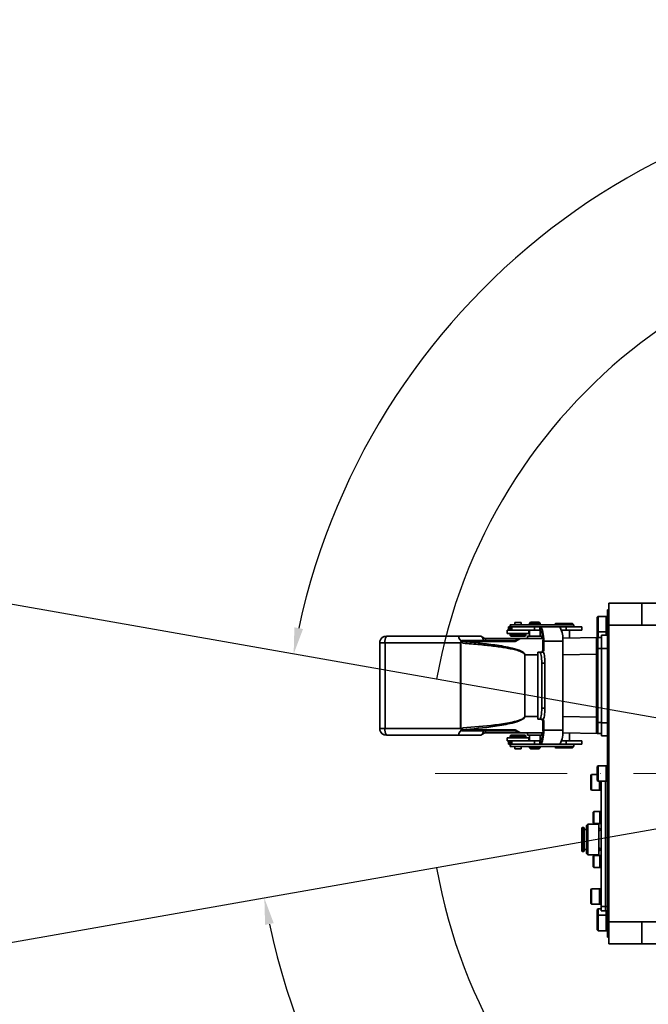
# Model space of a CAD drawing. Header units: millimetres. Extents: x -7686 to -856, y -458 to 6140.
# Tile 65 of 103: x -6401 to -6115, y 5233 to 5681. Entities that reach past the tile are written whole.
import ezdxf

# ---------------------------------------------------------------- set-up
doc = ezdxf.new("R2010")
doc.units = ezdxf.units.MM
doc.header["$LTSCALE"] = 5
doc.header["$PDSIZE"] = -1
doc.linetypes.add('ACAD_ISO10W100', pattern=[18, 12, -3, 0, -3])
doc.dimstyles.new('本体 安装', dxfattribs={"dimtxt": 24, "dimasz": 12, "dimexe": 7, "dimexo": 0.625, "dimtad": 1, "dimtoh": 1, "dimtxsty": 'Standard', "dimcen": 2.5, "dimclrd": 1, "dimclre": 1, "dimclrt": 4, "dimadec": 0, "dimazin": 0, "dimtfac": 1, "dimtmove": 0, "dimatfit": 3, "dimfxl": 1, "dimarcsym": 0})

# ---------------------------------------------------------------- blocks, each defined once
blk = doc.blocks.new('*D90')
at = {"color": 1, "linetype": 'Continuous', "lineweight": -2, "transparency": 16777216}
blk.add_arc((-5967.74, 5338.24), 313, 2.1968, 167.8032, dxfattribs=at)
at = {"color": 1, "linetype": 'Continuous', "transparency": 16777216}
for points in [[(-6271.71, 5403.98), (-6275.64, 5404.75), (-6275.98, 5392.59)], [(-5652.97, 5350.28), (-5656.97, 5350.2), (-5654.74, 5338.24)]]:
    blk.add_solid(points, dxfattribs=at)
at = {"layer": 'Defpoints', "color": 0, "linetype": 'Continuous', "transparency": 16777216}
for p in [(-5795.74, 5599.75), (-6875.73, 5498.34), (-6220.21, 5338.24), (-5967.74, 5338.24), (-5340.73, 5338.24)]:
    blk.add_point(p, dxfattribs=at)
at = {"color": 4, "linetype": 'Continuous', "lineweight": 20, "transparency": 16777216, "insert": (-5939.36, 5662.63), "char_height": 24, "attachment_point": 5, "rotation": 355}
blk.add_mtext('170°', dxfattribs=at)
blk = doc.blocks.new('*D91')
at = {"color": 1, "linetype": 'Continuous', "lineweight": -2, "transparency": 16777216}
blk.add_arc((-5967.74, 5338.24), 326.52, 192.1058, 357.8942, dxfattribs=at)
at = {"color": 1, "linetype": 'Continuous', "transparency": 16777216}
for points in [[(-5643.44, 5326.28), (-5639.44, 5326.2), (-5641.22, 5338.24)], [(-6288.96, 5269.38), (-6285.03, 5270.15), (-6289.3, 5281.54)]]:
    blk.add_solid(points, dxfattribs=at)
at = {"layer": 'Defpoints', "color": 0, "linetype": 'Continuous', "transparency": 16777216}
for p in [(-6220.21, 5338.24), (-5967.74, 5338.24), (-5340.73, 5338.24), (-6875.73, 5178.14), (-6097.07, 5038.42)]:
    blk.add_point(p, dxfattribs=at)
at = {"color": 4, "linetype": 'Continuous', "lineweight": 20, "transparency": 16777216, "insert": (-5940.38, 5025.54), "char_height": 24, "attachment_point": 5, "rotation": 5}
blk.add_mtext('170°', dxfattribs=at)
blk = doc.blocks.new('*D93')
at = {"color": 1, "linetype": 'ByBlock', "lineweight": -2, "transparency": 16777216}
for p, q in [((-5780.37, 5517.05), (-5771.69, 5525.34)), ((-5789.05, 5508.77), (-6146.42, 5167.71)), ((-6283.33, 5037.05), (-6155.1, 5159.42)), ((-6371.96, 5037.05), (-6283.33, 5037.05))]:
    blk.add_line(p, q, dxfattribs=at)
at = {"color": 1, "linetype": 'ByBlock', "transparency": 16777216}
for points in [[(-5781.75, 5518.5), (-5778.99, 5515.61), (-5789.05, 5508.77)], [(-6156.48, 5160.87), (-6153.72, 5157.98), (-6146.42, 5167.71)]]:
    blk.add_solid(points, dxfattribs=at)
at = {"layer": 'Defpoints', "color": 0, "linetype": 'ByBlock', "transparency": 16777216}
for p in [(-5789.05, 5508.77), (-6146.42, 5167.71)]:
    blk.add_point(p, dxfattribs=at)
at = {"color": 4, "linetype": 'ByBlock', "transparency": 16777216, "insert": (-6327.96, 5049.67), "char_height": 24, "attachment_point": 5}
blk.add_mtext('∅494', dxfattribs=at)

msp = doc.modelspace()

# ---------------------------------------------------------------- linework, layer by layer
at = {"color": 4, "linetype": 'ByBlock'}
for q in [(-6875.73, 5498.343), (-6875.73, 5178.136)]:
    msp.add_line((-5967.737, 5338.239), q, dxfattribs=at)
at = {"linetype": 'Continuous', "lineweight": 35}
for p, q in [((-6133.237, 5412.739), (-6132.737, 5412.739)), ((-6133.237, 5404.739), (-6133.237, 5412.739)), ((-6132.737, 5415.739), (-6117.737, 5415.739)), ((-6132.737, 5405.739), (-6132.737, 5415.739)), ((-6117.737, 5405.739), (-6117.737, 5415.739)), ((-6137.587, 5409.739), (-6137.937, 5409.389)), ((-6137.937, 5403.089), (-6137.937, 5409.389)), ((-6133.937, 5409.739), (-6137.587, 5409.739)), ((-6137.587, 5409.739), (-6137.587, 5402.739)), ((-6133.237, 5409.739), (-6133.937, 5409.739)), ((-6133.937, 5409.739), (-6133.937, 5402.739)), ((-6133.937, 5403.642), (-6133.937, 5409.739)), ((-6178.872, 5403.439), (-6178.872, 5401.939)), ((-6176.789, 5403.439), (-6178.872, 5403.439)), ((-6178.372, 5404.939), (-6178.372, 5403.439)), ((-6177.512, 5404.939), (-6178.372, 5404.939)), ((-6177.512, 5403.439), (-6177.512, 5404.939)), ((-6176.738, 5404.939), (-6177.512, 5404.939)), ((-6177.472, 5405.939), (-6177.472, 5405.932)), ((-6175.472, 5405.939), (-6177.472, 5405.939)), ((-6177.472, 5405.932), (-6177.472, 5404.939)), ((-6177.333, 5405.932), (-6177.472, 5405.932)), ((-6148.547, 5405.932), (-6177.333, 5405.932)), ((-6177.333, 5405.932), (-6177.333, 5404.939)), ((-6176.738, 5403.439), (-6176.789, 5403.439)), ((-6176.738, 5404.939), (-6176.738, 5403.439)), ((-6166.471, 5404.939), (-6176.738, 5404.939)), ((-6166.471, 5403.439), (-6176.738, 5403.439)), ((-6175.472, 5406.989), (-6175.472, 5405.932)), ((-6173.972, 5406.989), (-6175.472, 5406.989)), ((-6172.472, 5406.989), (-6173.972, 5406.989)), ((-6172.472, 5405.932), (-6172.472, 5406.989)), ((-6170.472, 5405.939), (-6172.472, 5405.939)), ((-6170.472, 5405.932), (-6170.472, 5405.939)), ((-6170.472, 5405.939), (-6169.596, 5405.939)), ((-6170.343, 5404.977), (-6170.343, 5404.939)), ((-6169.659, 5404.939), (-6169.659, 5404.977)), ((-6169.596, 5405.939), (-6168.787, 5405.939)), ((-6169.596, 5405.939), (-6169.596, 5405.932)), ((-6169.3, 5404.939), (-6169.3, 5404.977)), ((-6169.072, 5401.939), (-6169.072, 5403.439)), ((-6168.953, 5404.977), (-6168.953, 5404.939)), ((-6168.287, 5407.039), (-6168.787, 5406.539)), ((-6168.787, 5406.539), (-6168.787, 5405.932)), ((-6166.337, 5406.539), (-6168.787, 5406.539)), ((-6168.787, 5403.439), (-6168.787, 5400.739)), ((-6166.337, 5407.039), (-6168.287, 5407.039)), ((-6167.841, 5404.939), (-6167.841, 5404.977)), ((-6166.471, 5403.439), (-6166.471, 5404.939)), ((-6166.471, 5404.939), (-6163.994, 5404.939)), ((-6163.994, 5403.439), (-6166.471, 5403.439)), ((-6164.387, 5407.039), (-6166.337, 5407.039)), ((-6163.887, 5406.539), (-6166.337, 5406.539)), ((-6165.222, 5404.939), (-6165.222, 5404.977)), ((-6163.887, 5406.539), (-6164.387, 5407.039)), ((-6155.125, 5404.939), (-6163.994, 5404.939)), ((-6163.994, 5404.939), (-6163.994, 5403.439)), ((-6163.887, 5405.932), (-6163.887, 5406.539)), ((-6163.887, 5405.939), (-6157.537, 5405.939)), ((-6163.887, 5400.739), (-6163.887, 5403.426)), ((-6163.635, 5404.835), (-6163.704, 5403.359)), ((-6157.537, 5405.939), (-6157.537, 5405.932)), ((-6157.037, 5405.939), (-6157.537, 5405.939)), ((-6156.837, 5406.539), (-6157.037, 5406.339)), ((-6156.837, 5406.532), (-6157.037, 5406.332)), ((-6157.037, 5406.339), (-6157.037, 5406.333)), ((-6157.03, 5406.339), (-6157.037, 5406.339)), ((-6157.037, 5406.332), (-6157.037, 5405.932)), ((-6153.037, 5406.332), (-6157.037, 5406.332)), ((-6149.237, 5406.539), (-6156.837, 5406.539)), ((-6149.237, 5406.532), (-6156.837, 5406.532)), ((-6155.125, 5404.939), (-6152.017, 5404.939)), ((-6152.017, 5403.439), (-6154.167, 5403.439)), ((-6149.037, 5406.332), (-6153.037, 5406.332)), ((-6152.017, 5404.939), (-6152.017, 5403.439)), ((-6145.023, 5404.939), (-6152.017, 5404.939)), ((-6145.023, 5403.439), (-6152.017, 5403.439)), ((-6150.587, 5399.838), (-6150.587, 5403.439)), ((-6150.587, 5399.838), (-6150.587, 5403.439)), ((-6149.037, 5406.339), (-6149.237, 5406.539)), ((-6149.037, 5406.332), (-6149.237, 5406.532)), ((-6149.037, 5406.339), (-6149.044, 5406.339)), ((-6149.037, 5405.939), (-6149.037, 5406.339)), ((-6149.037, 5405.932), (-6149.037, 5406.332)), ((-6148.537, 5405.939), (-6149.037, 5405.939)), ((-6148.537, 5405.932), (-6148.547, 5405.932)), ((-6148.547, 5404.939), (-6148.547, 5405.932)), ((-6148.537, 5405.932), (-6148.537, 5405.939)), ((-6148.537, 5404.939), (-6148.537, 5405.932)), ((-6145.023, 5403.439), (-6145.023, 5404.939)), ((-6144.937, 5404.939), (-6145.023, 5404.939)), ((-6144.937, 5403.439), (-6145.023, 5403.439)), ((-6144.937, 5403.439), (-6144.937, 5404.939)), ((-6137.937, 5403.089), (-6137.587, 5402.739)), ((-6137.937, 5400.089), (-6137.937, 5403.089)), ((-6137.587, 5402.739), (-6133.937, 5402.739)), ((-6137.587, 5402.739), (-6137.587, 5400.065)), ((-6133.937, 5402.739), (-6133.937, 5403.642)), ((-6133.937, 5402.739), (-6133.237, 5402.739)), ((-6133.937, 5402.739), (-6133.937, 5401.139)), ((-6133.237, 5404.739), (-6133.237, 5271.739)), ((-6132.737, 5404.739), (-6133.237, 5404.739)), ((-6117.737, 5405.739), (-6132.737, 5405.739)), ((-6132.737, 5270.739), (-6132.737, 5405.739)), ((-6200.745, 5400.739), (-6233.837, 5400.739)), ((-6190.837, 5400.739), (-6200.745, 5400.739)), ((-6199.598, 5398.137), (-6199.734, 5398.304)), ((-6175.199, 5398.376), (-6199.647, 5398.376)), ((-6174.569, 5398.739), (-6199.553, 5398.739)), ((-6190.837, 5400.739), (-6190.042, 5400.28)), ((-6189.638, 5398.739), (-6190.042, 5400.28)), ((-6190.042, 5400.28), (-6189.105, 5399.739)), ((-6189.105, 5399.739), (-6188.908, 5399.739)), ((-6188.646, 5398.739), (-6188.908, 5399.739)), ((-6173.587, 5399.739), (-6188.908, 5399.739)), ((-6178.872, 5401.939), (-6173.972, 5401.939)), ((-6177.472, 5401.739), (-6177.472, 5401.039)), ((-6170.472, 5401.739), (-6177.472, 5401.739)), ((-6177.472, 5401.039), (-6177.172, 5400.739)), ((-6177.472, 5401.039), (-6170.472, 5401.039)), ((-6177.172, 5400.739), (-6170.772, 5400.739)), ((-6176.372, 5401.939), (-6176.372, 5401.739)), ((-6173.587, 5399.739), (-6175.319, 5398.739)), ((-6172.837, 5399.739), (-6175.199, 5398.376)), ((-6173.972, 5401.939), (-6169.072, 5401.939)), ((-6173.587, 5399.739), (-6172.837, 5399.739)), ((-6162.685, 5399.739), (-6172.837, 5399.739)), ((-6171.572, 5401.739), (-6171.572, 5401.939)), ((-6170.772, 5400.739), (-6170.472, 5401.039)), ((-6170.472, 5401.039), (-6170.472, 5401.739)), ((-6169.587, 5400.739), (-6169.587, 5399.739)), ((-6166.337, 5400.739), (-6169.587, 5400.739)), ((-6163.087, 5400.739), (-6166.337, 5400.739)), ((-6163.087, 5399.739), (-6163.087, 5400.739)), ((-6162.641, 5394.439), (-6162.641, 5398.439)), ((-6162.253, 5398.439), (-6162.253, 5394.439)), ((-6162.253, 5398.439), (-6153.559, 5398.439)), ((-6137.746, 5400.062), (-6153.596, 5399.785)), ((-6153.559, 5358.039), (-6153.559, 5398.439)), ((-6137.937, 5400.089), (-6137.907, 5400.059)), ((-6137.746, 5400.062), (-6136.037, 5400.092)), ((-6136.037, 5401.139), (-6133.237, 5401.139)), ((-6136.037, 5401.139), (-6136.037, 5395.139)), ((-6236.737, 5358.739), (-6236.737, 5397.739)), ((-6234.41, 5397.739), (-6236.737, 5397.739)), ((-6234.41, 5397.739), (-6200.105, 5397.739)), ((-6234.41, 5358.739), (-6234.41, 5397.739)), ((-6200.009, 5397.739), (-6200.105, 5397.739)), ((-6200.105, 5397.739), (-6200.105, 5358.739)), ((-6200.009, 5397.739), (-6200.009, 5358.739)), ((-6199.047, 5397.499), (-6199.598, 5398.137)), ((-6162.253, 5394.439), (-6162.641, 5394.439)), ((-6138.237, 5361.416), (-6138.237, 5395.063)), ((-6137.746, 5395.063), (-6136.037, 5395.093)), ((-6137.746, 5361.416), (-6137.746, 5395.063)), ((-6136.037, 5395.139), (-6133.237, 5395.139)), ((-6136.037, 5361.339), (-6136.037, 5395.139)), ((-6170.81, 5392.239), (-6170.905, 5392.239)), ((-6170.905, 5392.239), (-6170.904, 5364.239)), ((-6170.81, 5392.239), (-6170.81, 5364.239)), ((-6164.977, 5392.239), (-6170.81, 5392.239)), ((-6164.977, 5393.439), (-6164.977, 5363.039)), ((-6164.939, 5393.439), (-6164.977, 5393.439)), ((-6164.939, 5363.039), (-6164.939, 5393.439)), ((-6164.939, 5393.439), (-6164.056, 5393.439)), ((-6162.579, 5393.439), (-6164.056, 5393.439)), ((-6162.736, 5393.439), (-6162.736, 5393.573)), ((-6138.237, 5392.555), (-6153.559, 5392.287)), ((-6163.188, 5388.439), (-6163.188, 5368.039)), ((-6161.711, 5388.439), (-6163.188, 5388.439)), ((-6161.711, 5388.439), (-6161.711, 5368.039)), ((-6161.711, 5368.039), (-6163.188, 5368.039)), ((-6170.904, 5364.239), (-6170.81, 5364.239)), ((-6170.81, 5364.239), (-6164.977, 5364.239)), ((-6164.977, 5363.039), (-6164.939, 5363.039)), ((-6164.056, 5363.039), (-6164.939, 5363.039)), ((-6164.056, 5363.039), (-6162.579, 5363.039)), ((-6162.736, 5362.905), (-6162.736, 5363.039)), ((-6138.237, 5363.924), (-6153.559, 5364.192)), ((-6236.737, 5358.739), (-6236.737, 5357.971)), ((-6236.737, 5358.739), (-6234.41, 5358.739)), ((-6200.105, 5358.739), (-6234.41, 5358.739)), ((-6200.009, 5358.739), (-6200.105, 5358.739)), ((-6199.734, 5358.175), (-6199.598, 5358.341)), ((-6199.647, 5358.103), (-6175.199, 5358.103)), ((-6199.598, 5358.341), (-6199.047, 5358.98)), ((-6175.199, 5358.103), (-6172.837, 5356.739)), ((-6162.641, 5362.039), (-6162.253, 5362.039)), ((-6162.641, 5358.039), (-6162.641, 5362.039)), ((-6162.253, 5362.039), (-6162.253, 5358.039)), ((-6153.559, 5358.039), (-6162.253, 5358.039)), ((-6137.746, 5361.416), (-6136.037, 5361.386)), ((-6133.237, 5361.339), (-6136.037, 5361.339)), ((-6136.037, 5361.339), (-6136.037, 5355.339)), ((-6200.745, 5355.739), (-6233.837, 5355.739)), ((-6190.837, 5355.739), (-6200.745, 5355.739)), ((-6199.553, 5357.739), (-6174.569, 5357.739)), ((-6190.042, 5356.198), (-6190.837, 5355.739)), ((-6190.042, 5356.198), (-6189.638, 5357.739)), ((-6189.105, 5356.739), (-6190.042, 5356.198)), ((-6188.908, 5356.739), (-6189.105, 5356.739)), ((-6188.646, 5357.739), (-6188.908, 5356.739)), ((-6173.587, 5356.739), (-6188.908, 5356.739)), ((-6178.872, 5354.539), (-6178.872, 5353.039)), ((-6169.072, 5354.539), (-6178.872, 5354.539)), ((-6177.172, 5355.739), (-6177.472, 5355.439)), ((-6177.472, 5355.439), (-6177.472, 5354.739)), ((-6170.472, 5355.439), (-6177.472, 5355.439)), ((-6177.472, 5354.739), (-6170.472, 5354.739)), ((-6170.772, 5355.739), (-6177.172, 5355.739)), ((-6176.372, 5354.739), (-6176.372, 5354.539)), ((-6173.587, 5356.739), (-6175.319, 5357.739)), ((-6172.837, 5356.739), (-6173.587, 5356.739)), ((-6172.837, 5356.739), (-6162.685, 5356.739)), ((-6171.572, 5354.539), (-6171.572, 5354.739)), ((-6170.472, 5355.439), (-6170.772, 5355.739)), ((-6170.472, 5354.739), (-6170.472, 5355.439)), ((-6169.587, 5356.739), (-6169.587, 5355.739)), ((-6169.587, 5355.739), (-6163.087, 5355.739)), ((-6169.072, 5353.039), (-6169.072, 5354.539)), ((-6168.787, 5355.739), (-6168.787, 5353.039)), ((-6163.887, 5353.053), (-6163.887, 5355.739)), ((-6163.087, 5355.739), (-6163.087, 5356.739)), ((-6153.596, 5356.693), (-6137.746, 5356.417)), ((-6150.587, 5353.039), (-6150.587, 5356.641)), ((-6136.037, 5356.387), (-6137.746, 5356.417)), ((-6136.037, 5355.339), (-6133.237, 5355.339)), ((-6178.872, 5353.039), (-6176.789, 5353.039)), ((-6178.372, 5353.039), (-6178.372, 5351.539)), ((-6178.372, 5351.539), (-6177.512, 5351.539)), ((-6177.512, 5351.539), (-6177.512, 5353.039)), ((-6177.512, 5351.539), (-6176.738, 5351.539)), ((-6177.472, 5351.539), (-6177.472, 5350.539)), ((-6177.472, 5350.539), (-6177.333, 5350.539)), ((-6177.333, 5350.539), (-6177.333, 5351.539)), ((-6177.333, 5350.539), (-6148.547, 5350.539)), ((-6176.789, 5353.039), (-6176.738, 5353.039)), ((-6176.738, 5353.039), (-6176.738, 5351.539)), ((-6176.738, 5353.039), (-6166.471, 5353.039)), ((-6176.738, 5351.539), (-6166.471, 5351.539)), ((-6175.472, 5350.539), (-6175.472, 5349.489)), ((-6175.472, 5349.489), (-6172.472, 5349.489)), ((-6172.472, 5349.489), (-6172.472, 5350.539)), ((-6171.51, 5351.539), (-6171.51, 5351.502)), ((-6168.957, 5351.539), (-6168.957, 5351.502)), ((-6168.787, 5350.539), (-6168.787, 5349.939)), ((-6168.787, 5349.939), (-6168.287, 5349.439)), ((-6168.787, 5349.939), (-6163.887, 5349.939)), ((-6168.287, 5349.439), (-6164.387, 5349.439)), ((-6167.843, 5351.502), (-6167.843, 5351.539)), ((-6167.375, 5351.539), (-6167.375, 5351.502)), ((-6166.471, 5353.039), (-6163.994, 5353.039)), ((-6166.471, 5351.539), (-6166.471, 5353.039)), ((-6163.994, 5351.539), (-6166.471, 5351.539)), ((-6164.387, 5349.439), (-6163.887, 5349.939)), ((-6163.994, 5353.039), (-6163.994, 5351.539)), ((-6163.994, 5351.539), (-6155.125, 5351.539)), ((-6163.887, 5349.939), (-6163.887, 5350.539)), ((-6163.704, 5353.12), (-6163.635, 5351.644)), ((-6157.037, 5350.539), (-6157.037, 5350.139)), ((-6157.037, 5350.539), (-6157.037, 5350.146)), ((-6157.037, 5350.146), (-6157.037, 5350.146)), ((-6157.037, 5350.139), (-6156.837, 5349.939)), ((-6157.037, 5350.139), (-6149.037, 5350.139)), ((-6156.837, 5349.939), (-6149.237, 5349.939)), ((-6156.317, 5351.539), (-6156.317, 5351.502)), ((-6155.227, 5351.502), (-6155.227, 5351.539)), ((-6152.017, 5351.539), (-6155.125, 5351.539)), ((-6154.167, 5353.039), (-6152.017, 5353.039)), ((-6152.017, 5353.039), (-6152.017, 5351.539)), ((-6152.017, 5353.039), (-6145.023, 5353.039)), ((-6152.017, 5351.539), (-6145.023, 5351.539)), ((-6149.237, 5349.939), (-6149.037, 5350.139)), ((-6149.037, 5350.139), (-6149.037, 5350.539)), ((-6148.547, 5350.539), (-6148.547, 5351.539)), ((-6148.547, 5350.539), (-6148.537, 5350.539)), ((-6148.537, 5350.539), (-6148.537, 5351.539)), ((-6145.023, 5353.039), (-6145.023, 5351.539)), ((-6145.023, 5353.039), (-6144.937, 5353.039)), ((-6145.023, 5351.539), (-6144.937, 5351.539)), ((-6144.937, 5351.539), (-6144.937, 5353.039)), ((-6137.587, 5341.739), (-6137.937, 5341.389)), ((-6137.937, 5335.089), (-6137.937, 5341.389)), ((-6133.937, 5341.739), (-6137.587, 5341.739)), ((-6137.587, 5341.739), (-6137.587, 5334.739)), ((-6133.237, 5341.739), (-6133.937, 5341.739)), ((-6133.937, 5341.739), (-6133.937, 5334.739)), ((-6133.937, 5335.084), (-6133.937, 5341.739)), ((-6140.587, 5337.739), (-6140.937, 5337.389)), ((-6140.937, 5331.089), (-6140.937, 5337.389)), ((-6137.937, 5337.739), (-6140.587, 5337.739)), ((-6140.587, 5337.739), (-6140.587, 5330.739)), ((-6140.937, 5331.089), (-6140.587, 5330.739)), ((-6137.937, 5335.089), (-6137.587, 5334.739)), ((-6137.587, 5334.739), (-6133.937, 5334.739)), ((-6136.937, 5334.739), (-6136.937, 5330.739)), ((-6136.237, 5334.739), (-6136.237, 5277.739)), ((-6134.237, 5334.739), (-6134.237, 5277.739)), ((-6133.937, 5334.739), (-6133.937, 5335.084)), ((-6133.937, 5334.739), (-6133.237, 5334.739)), ((-6140.587, 5330.739), (-6136.937, 5330.739)), ((-6136.937, 5330.739), (-6136.237, 5330.739)), ((-6139.437, 5320.989), (-6139.737, 5320.689)), ((-6139.737, 5315.789), (-6139.737, 5320.689)), ((-6136.737, 5320.989), (-6139.437, 5320.989)), ((-6139.437, 5320.989), (-6139.437, 5315.489)), ((-6136.237, 5320.989), (-6136.737, 5320.989)), ((-6136.737, 5320.989), (-6136.737, 5315.489)), ((-6136.737, 5318.675), (-6136.737, 5320.989)), ((-6136.737, 5315.489), (-6136.737, 5318.675)), ((-6144.687, 5313.739), (-6144.887, 5313.539)), ((-6144.887, 5302.939), (-6144.887, 5313.539)), ((-6144.087, 5313.739), (-6144.687, 5313.739)), ((-6144.687, 5313.739), (-6144.687, 5302.739)), ((-6143.887, 5313.539), (-6144.087, 5313.739)), ((-6144.087, 5302.739), (-6144.087, 5313.739)), ((-6143.887, 5313.539), (-6143.887, 5302.939)), ((-6142.287, 5315.239), (-6142.887, 5314.639)), ((-6142.887, 5301.839), (-6142.887, 5314.639)), ((-6137.237, 5315.239), (-6142.287, 5315.239)), ((-6142.287, 5315.239), (-6142.287, 5301.239)), ((-6139.737, 5315.789), (-6139.437, 5315.489)), ((-6139.437, 5315.489), (-6136.737, 5315.489)), ((-6137.237, 5315.489), (-6137.237, 5313.358)), ((-6137.237, 5313.358), (-6136.237, 5312.858)), ((-6137.237, 5311.858), (-6137.237, 5313.358)), ((-6136.737, 5315.489), (-6136.237, 5315.489)), ((-6142.887, 5312.739), (-6143.887, 5312.739)), ((-6136.237, 5312.858), (-6137.237, 5311.858)), ((-6137.237, 5311.858), (-6137.237, 5304.621)), ((-6136.237, 5303.621), (-6137.237, 5304.621)), ((-6137.237, 5304.621), (-6137.237, 5303.121)), ((-6144.887, 5302.939), (-6144.687, 5302.739)), ((-6144.687, 5302.739), (-6144.087, 5302.739)), ((-6144.087, 5302.739), (-6143.887, 5302.939)), ((-6143.887, 5303.739), (-6142.887, 5303.739)), ((-6142.887, 5301.839), (-6142.287, 5301.239)), ((-6142.287, 5301.239), (-6137.237, 5301.239)), ((-6139.437, 5300.989), (-6139.737, 5300.689)), ((-6139.737, 5295.789), (-6139.737, 5300.689)), ((-6136.737, 5300.989), (-6139.437, 5300.989)), ((-6139.437, 5300.989), (-6139.437, 5295.489)), ((-6137.237, 5303.121), (-6136.237, 5303.621)), ((-6137.237, 5303.121), (-6137.237, 5300.989)), ((-6136.237, 5300.989), (-6136.737, 5300.989)), ((-6136.737, 5300.989), (-6136.737, 5295.489)), ((-6136.737, 5298.239), (-6136.737, 5300.989)), ((-6139.737, 5295.789), (-6139.437, 5295.489)), ((-6139.437, 5295.489), (-6136.737, 5295.489)), ((-6136.737, 5295.489), (-6136.737, 5298.239)), ((-6136.737, 5295.489), (-6136.237, 5295.489)), ((-6140.587, 5285.739), (-6140.937, 5285.389)), ((-6140.937, 5279.089), (-6140.937, 5285.389)), ((-6136.937, 5285.739), (-6140.587, 5285.739)), ((-6140.587, 5285.739), (-6140.587, 5278.739)), ((-6136.237, 5285.739), (-6136.937, 5285.739)), ((-6136.937, 5285.739), (-6136.937, 5278.739)), ((-6136.937, 5282.794), (-6136.937, 5285.739)), ((-6136.937, 5278.739), (-6136.937, 5282.794)), ((-6140.937, 5279.089), (-6140.587, 5278.739)), ((-6140.587, 5278.739), (-6136.937, 5278.739)), ((-6136.937, 5278.739), (-6136.237, 5278.739)), ((-6136.237, 5277.739), (-6134.237, 5277.739)), ((-6136.237, 5275.739), (-6136.237, 5277.739)), ((-6134.237, 5277.739), (-6134.237, 5275.739)), ((-6134.237, 5277.739), (-6133.237, 5277.739)), ((-6137.587, 5276.739), (-6137.937, 5276.389)), ((-6137.937, 5273.389), (-6137.937, 5276.389)), ((-6137.587, 5273.739), (-6137.937, 5273.389)), ((-6137.937, 5267.089), (-6137.937, 5273.389)), ((-6136.237, 5276.739), (-6137.587, 5276.739)), ((-6137.587, 5276.739), (-6137.587, 5273.739)), ((-6133.937, 5273.739), (-6137.587, 5273.739)), ((-6137.587, 5273.739), (-6137.587, 5266.739)), ((-6134.237, 5275.739), (-6136.237, 5275.739)), ((-6133.237, 5275.739), (-6134.237, 5275.739)), ((-6133.937, 5275.739), (-6133.937, 5273.739)), ((-6133.237, 5273.739), (-6133.937, 5273.739)), ((-6133.937, 5273.739), (-6133.937, 5266.739)), ((-6133.937, 5267.665), (-6133.937, 5273.739)), ((-6133.237, 5263.739), (-6133.237, 5271.739)), ((-6133.237, 5271.739), (-6132.737, 5271.739)), ((-6132.737, 5270.739), (-6117.737, 5270.739)), ((-6132.737, 5260.739), (-6132.737, 5270.739)), ((-6117.737, 5260.739), (-6117.737, 5270.739)), ((-6137.937, 5267.089), (-6137.587, 5266.739)), ((-6137.587, 5266.739), (-6133.937, 5266.739)), ((-6133.937, 5266.739), (-6133.937, 5267.665)), ((-6133.937, 5266.739), (-6133.237, 5266.739)), ((-6132.737, 5263.739), (-6133.237, 5263.739)), ((-6117.737, 5260.739), (-6132.737, 5260.739))]:
    msp.add_line(p, q, dxfattribs=at)
at = {"color": 40, "linetype": 'ACAD_ISO10W100', "lineweight": 20, "true_color": 0xf8d731}
msp.add_line((-5340.734, 5338.239), (-6220.21, 5338.239), dxfattribs=at)
at = {"linetype": 'Continuous', "lineweight": 35, "flags": 128}
for points in [[(-6163.635, 5404.835), (-6163.353, 5404.538), (-6163.089, 5404.057), (-6162.85, 5403.406), (-6162.644, 5402.606), (-6162.477, 5401.679), (-6162.353, 5400.655), (-6162.278, 5399.564), (-6162.253, 5398.439)], [(-6164.056, 5393.439), (-6163.887, 5393.343), (-6163.724, 5393.059), (-6163.574, 5392.597), (-6163.442, 5391.975), (-6163.334, 5391.217), (-6163.254, 5390.353), (-6163.204, 5389.415), (-6163.188, 5388.439)], [(-6162.579, 5393.439), (-6162.409, 5393.343), (-6162.247, 5393.059), (-6162.096, 5392.597), (-6161.965, 5391.975), (-6161.857, 5391.217), (-6161.777, 5390.353), (-6161.727, 5389.415), (-6161.711, 5388.439)], [(-6163.188, 5368.039), (-6163.204, 5367.064), (-6163.254, 5366.126), (-6163.334, 5365.262), (-6163.442, 5364.504), (-6163.574, 5363.882), (-6163.724, 5363.42), (-6163.887, 5363.135), (-6164.056, 5363.039)], [(-6161.711, 5368.039), (-6161.727, 5367.064), (-6161.777, 5366.126), (-6161.857, 5365.262), (-6161.965, 5364.504), (-6162.096, 5363.882), (-6162.247, 5363.42), (-6162.409, 5363.135), (-6162.579, 5363.039)], [(-6162.253, 5358.039), (-6162.278, 5356.914), (-6162.353, 5355.824), (-6162.477, 5354.799), (-6162.644, 5353.873), (-6162.85, 5353.073), (-6163.089, 5352.422), (-6163.353, 5351.941), (-6163.635, 5351.644)]]:
    msp.add_lwpolyline(points, dxfattribs=at)
at = {"color": 4, "linetype": 'ByBlock'}
msp.add_arc((-5967.737, 5338.239), 247, 190, 170, dxfattribs=at)
at = {"linetype": 'Continuous', "lineweight": 35}
for centre, radius, start, end in [((-6170.429, 5399.331), 7.839, 353.46975, 30.92076), ((-6165.251, 5399.406), 11.731, 355.27527, 26.72969), ((-6233.837, 5397.739), 3, 90, 165.16489), ((-6230.05, 5398.462), 4.419, 148.98299, 189.41162), ((-6163.647, 5394.433), 1.007, 301.34542, 0.35973), ((-6163.259, 5394.433), 1.007, 301.34542, 0.35973), ((-6163.647, 5362.046), 1.007, 359.64027, 58.65458), ((-6163.259, 5362.046), 1.007, 359.64027, 58.65458), ((-6233.837, 5358.739), 3, 194.83511, 270), ((-6230.05, 5358.017), 4.419, 170.58838, 211.01701), ((-6170.429, 5357.148), 7.839, 329.07787, 6.53089), ((-6165.249, 5357.073), 11.729, 333.26574, 4.72656)]:
    msp.add_arc(centre, radius, start, end, dxfattribs=at)
for centre, major_axis, ratio, start_param, end_param in [((-6198.243, 5397.739), (-2.645, 2.954), 0.198246, 6.1075019, 7.4889225), ((-6197.768, 5396.739), (-1.89, 1.965), 0.1958347, 6.0970724, 6.7096272), ((-6192.598, 5392.239), (-7.087, 7.37), 0.1958347, 0.4264419, 0.4296072), ((-6198.243, 5358.739), (2.645, 2.954), 0.198246, 1.9358437, 3.3172761), ((-6197.768, 5359.739), (1.89, 1.965), 0.1958347, 2.7151508, 3.3277055), ((-6192.598, 5364.239), (7.087, 7.37), 0.1958347, 2.7119854, 2.7151508)]:
    msp.add_ellipse(centre, major_axis=major_axis, ratio=ratio, start_param=start_param, end_param=end_param, dxfattribs=at)
for points, knots in [([(-6117.737, 5415.739), (-6113.426, 5415.738), (-6104.801, 5415.735), (-6092.327, 5415.319), (-6084.196, 5414.571), (-6080.362, 5414.219)], [0, 0, 0, 0, 0.3455907, 0.6914277, 1, 1, 1, 1]), ([(-6163.994, 5404.939), (-6163.944, 5404.937), (-6163.808, 5404.931), (-6163.702, 5404.872), (-6163.635, 5404.835)], [0, 0, 0, 0, 0.3646703, 1, 1, 1, 1]), ([(-6163.994, 5403.439), (-6163.938, 5403.436), (-6163.827, 5403.43), (-6163.745, 5403.383), (-6163.704, 5403.359)], [0, 0, 0, 0, 0.4968635, 1, 1, 1, 1]), ([(-6154.773, 5404.682), (-6154.844, 5404.756), (-6154.989, 5404.907), (-6155.079, 5404.928), (-6155.125, 5404.939)], [0, 0, 0, 0, 0.4939261, 1, 1, 1, 1]), ([(-6082.389, 5404.365), (-6085.756, 5404.669), (-6093.313, 5405.35), (-6105.11, 5405.736), (-6113.526, 5405.738), (-6117.737, 5405.739)], [0, 0, 0, 0, 0.2865351, 0.6430332, 1, 1, 1, 1]), ([(-6236.737, 5398.507), (-6236.737, 5398.499), (-6236.737, 5398.482), (-6236.737, 5398.35), (-6236.737, 5398.155), (-6236.737, 5397.939), (-6236.737, 5397.796), (-6236.737, 5397.739)], [0, 0, 0, 0, 0.2146939, 0.4293877, 0.6440816, 0.8587754, 1, 1, 1, 1]), ([(-6199.734, 5398.304), (-6199.835, 5398.22), (-6199.973, 5398.103), (-6200.088, 5397.895), (-6200.099, 5397.792), (-6200.105, 5397.739)], [0, 0, 0, 0, 0.5580353, 0.7721934, 1, 1, 1, 1]), ([(-6199.642, 5398.362), (-6199.608, 5398.289), (-6199.529, 5398.122), (-6199.309, 5397.813), (-6199.131, 5397.599), (-6199.047, 5397.499)], [0, 0, 0, 0, 0.2925068, 0.6666468, 1, 1, 1, 1]), ([(-6199.642, 5398.362), (-6194.572, 5397.918), (-6186.841, 5397.24), (-6177.786, 5395.644), (-6173.374, 5394.415), (-6171.539, 5393.388), (-6171.01, 5392.867), (-6170.84, 5392.505), (-6170.82, 5392.33), (-6170.81, 5392.239)], [0, 0, 0, 0, 0.5076111, 0.7741115, 0.9185892, 0.960904, 0.9825765, 0.991027, 1, 1, 1, 1]), ([(-6138.237, 5399.562), (-6138.23, 5399.626), (-6138.214, 5399.755), (-6138.122, 5399.903), (-6138.036, 5399.955), (-6138.006, 5399.973)], [0, 0, 0, 0, 0.3914589, 0.7829271, 1, 1, 1, 1]), ([(-6137.75, 5398.598), (-6137.75, 5398.998), (-6137.749, 5399.608), (-6137.748, 5400), (-6137.747, 5400.041), (-6137.746, 5400.062)], [0, 0, 0, 0, 0.4852191, 0.7391909, 1, 1, 1, 1]), ([(-6137.746, 5395.063), (-6137.747, 5395.403), (-6137.748, 5396.074), (-6137.749, 5397.339), (-6137.75, 5398.099), (-6137.75, 5398.598)], [0, 0, 0, 0, 0.2608111, 0.5147836, 1, 1, 1, 1]), ([(-6199.598, 5398.137), (-6199.699, 5398.088), (-6199.843, 5398.018), (-6199.968, 5397.883), (-6200.004, 5397.8), (-6200.007, 5397.759), (-6200.009, 5397.739)], [0, 0, 0, 0, 0.5577071, 0.795999, 0.8996614, 1, 1, 1, 1]), ([(-6199.047, 5397.499), (-6196.445, 5397.304), (-6191.595, 5396.941), (-6185.757, 5396.313), (-6181.642, 5395.751), (-6178.904, 5395.308), (-6176.317, 5394.799), (-6174.162, 5394.261), (-6172.498, 5393.662), (-6171.524, 5393.184), (-6171.053, 5392.699), (-6170.922, 5392.43), (-6170.91, 5392.301), (-6170.905, 5392.239)], [0, 0, 0, 0, 0.2689431, 0.5013784, 0.6050312, 0.6969979, 0.7872331, 0.8768326, 0.9252683, 0.9698233, 0.9868122, 0.9936949, 1, 1, 1, 1]), ([(-6163.594, 5393.439), (-6163.496, 5393.448), (-6163.335, 5393.462), (-6163.184, 5393.542), (-6163.124, 5393.573)], [0, 0, 0, 0, 0.604088, 1, 1, 1, 1]), ([(-6163.184, 5393.439), (-6163.119, 5393.444), (-6162.99, 5393.454), (-6162.828, 5393.52), (-6162.746, 5393.567), (-6162.736, 5393.573)], [0, 0, 0, 0, 0.4650707, 0.9307078, 1, 1, 1, 1]), ([(-6170.81, 5364.239), (-6170.82, 5364.15), (-6170.839, 5363.976), (-6171.008, 5363.617), (-6171.53, 5363.099), (-6173.361, 5362.066), (-6177.752, 5360.844), (-6186.812, 5359.241), (-6194.546, 5358.563), (-6199.642, 5358.117)], [0, 0, 0, 0, 0.0088975, 0.017284, 0.0387662, 0.080681, 0.2256478, 0.489793, 1, 1, 1, 1]), ([(-6170.904, 5364.239), (-6170.91, 5364.178), (-6170.922, 5364.049), (-6171.052, 5363.781), (-6171.427, 5363.392), (-6172.362, 5362.859), (-6174.358, 5362.139), (-6178.502, 5361.182), (-6186.922, 5359.929), (-6194.196, 5359.36), (-6199.047, 5358.98)], [0, 0, 0, 0, 0.0063007, 0.0131689, 0.0300923, 0.0609115, 0.1231199, 0.2480975, 0.4985723, 1, 1, 1, 1]), ([(-6163.124, 5362.905), (-6163.217, 5362.951), (-6163.371, 5363.027), (-6163.531, 5363.036), (-6163.594, 5363.039)], [0, 0, 0, 0, 0.6040907, 1, 1, 1, 1]), ([(-6162.736, 5362.905), (-6162.808, 5362.942), (-6162.954, 5363.016), (-6163.105, 5363.038), (-6163.175, 5363.039), (-6163.184, 5363.039)], [0, 0, 0, 0, 0.4650707, 0.9307078, 1, 1, 1, 1]), ([(-6200.105, 5358.739), (-6200.1, 5358.688), (-6200.089, 5358.587), (-6199.976, 5358.378), (-6199.836, 5358.26), (-6199.734, 5358.175)], [0, 0, 0, 0, 0.2201003, 0.433348, 1, 1, 1, 1]), ([(-6200.009, 5358.739), (-6200.007, 5358.719), (-6200.004, 5358.679), (-6199.968, 5358.597), (-6199.844, 5358.461), (-6199.7, 5358.391), (-6199.598, 5358.341)], [0, 0, 0, 0, 0.0993107, 0.202514, 0.4412614, 1, 1, 1, 1]), ([(-6199.047, 5358.98), (-6199.154, 5358.851), (-6199.343, 5358.623), (-6199.549, 5358.319), (-6199.614, 5358.177), (-6199.642, 5358.117)], [0, 0, 0, 0, 0.4241764, 0.7529316, 1, 1, 1, 1]), ([(-6138.237, 5356.917), (-6138.237, 5356.984), (-6138.237, 5357.119), (-6138.237, 5358.16), (-6138.237, 5359.647), (-6138.237, 5360.826), (-6138.237, 5361.416)], [0, 0, 0, 0, 0.2499999, 0.4999999, 0.7499999, 1, 1, 1, 1]), ([(-6137.75, 5357.881), (-6137.75, 5358.38), (-6137.749, 5359.14), (-6137.748, 5360.405), (-6137.747, 5361.076), (-6137.746, 5361.416)], [0, 0, 0, 0, 0.4852191, 0.7391909, 1, 1, 1, 1]), ([(-6137.746, 5356.417), (-6137.747, 5356.485), (-6137.749, 5356.621), (-6137.749, 5357.461), (-6137.75, 5357.881)], [0, 0, 0, 0, 0.5000371, 1, 1, 1, 1]), ([(-6163.704, 5353.12), (-6163.745, 5353.096), (-6163.826, 5353.049), (-6163.938, 5353.043), (-6163.994, 5353.039)], [0, 0, 0, 0, 0.4968462, 1, 1, 1, 1]), ([(-6163.635, 5351.644), (-6163.673, 5351.621), (-6163.776, 5351.557), (-6163.909, 5351.546), (-6163.994, 5351.539)], [0, 0, 0, 0, 0.3646762, 1, 1, 1, 1]), ([(-6155.125, 5351.539), (-6155.08, 5351.55), (-6154.99, 5351.571), (-6154.846, 5351.721), (-6154.773, 5351.796)], [0, 0, 0, 0, 0.4939751, 1, 1, 1, 1]), ([(-6117.737, 5270.739), (-6113.53, 5270.741), (-6105.114, 5270.743), (-6093.317, 5271.128), (-6085.756, 5271.81), (-6082.389, 5272.113)], [0, 0, 0, 0, 0.3566076, 0.7134649, 1, 1, 1, 1]), ([(-6080.394, 5262.257), (-6084.218, 5261.906), (-6092.333, 5261.16), (-6104.797, 5260.744), (-6113.422, 5260.741), (-6117.737, 5260.739)], [0, 0, 0, 0, 0.3079765, 0.6537605, 1, 1, 1, 1])]:
    msp.add_open_spline(points, degree=3, knots=knots, dxfattribs=at)
for points in [[(-6138.237, 5395.063), (-6138.237, 5395.652), (-6138.237, 5396.832), (-6138.237, 5398.319), (-6138.237, 5399.359), (-6138.237, 5399.495), (-6138.237, 5399.562)], [(-6138.237, 5395.063), (-6138.23, 5395.063), (-6138.215, 5395.063), (-6138.102, 5395.063), (-6137.94, 5395.063), (-6137.811, 5395.063), (-6137.746, 5395.063)], [(-6138.237, 5361.416), (-6138.23, 5361.416), (-6138.215, 5361.416), (-6138.102, 5361.416), (-6137.94, 5361.416), (-6137.811, 5361.416), (-6137.746, 5361.416)], [(-6138.237, 5356.917), (-6138.23, 5356.852), (-6138.215, 5356.722), (-6138.102, 5356.558), (-6137.94, 5356.442), (-6137.811, 5356.425), (-6137.746, 5356.417)]]:
    msp.add_open_spline(points, degree=3, dxfattribs=at)

# ---------------------------------------------------------------- dimensions: what is measured, and where the dimension line sits
at = {"color": 1, "linetype": 'Continuous', "lineweight": 20}
for base, line2, picture, middle in [((-5795.741, 5599.747), ((-5967.737, 5338.239), (-6875.73, 5498.343)), '*D90', (-5939.357, 5662.626)), ((-6097.066, 5038.422), ((-5967.737, 5338.239), (-6875.73, 5178.136)), '*D91', (-5940.379, 5025.538))]:
    dim = msp.add_angular_dim_2l(base=base, line1=((-5340.734, 5338.239), (-6220.21, 5338.239)), line2=line2, dimstyle='本体 安装', dxfattribs=at)
    dim.commit()
    dim.dimension.update_dxf_attribs({"geometry": picture, "text_midpoint": middle})
at = {"color": 4, "linetype": 'ByBlock'}
dim = msp.add_diameter_dim_2p(p1=(-5789.052, 5508.77), p2=(-6146.423, 5167.709), dimstyle='本体 安装', dxfattribs=at)
dim.commit()
dim.dimension.update_dxf_attribs({"geometry": '*D93', "text_midpoint": (-6327.955, 5037.05), "dimtype": 163})

doc.saveas('drawing.dxf')
